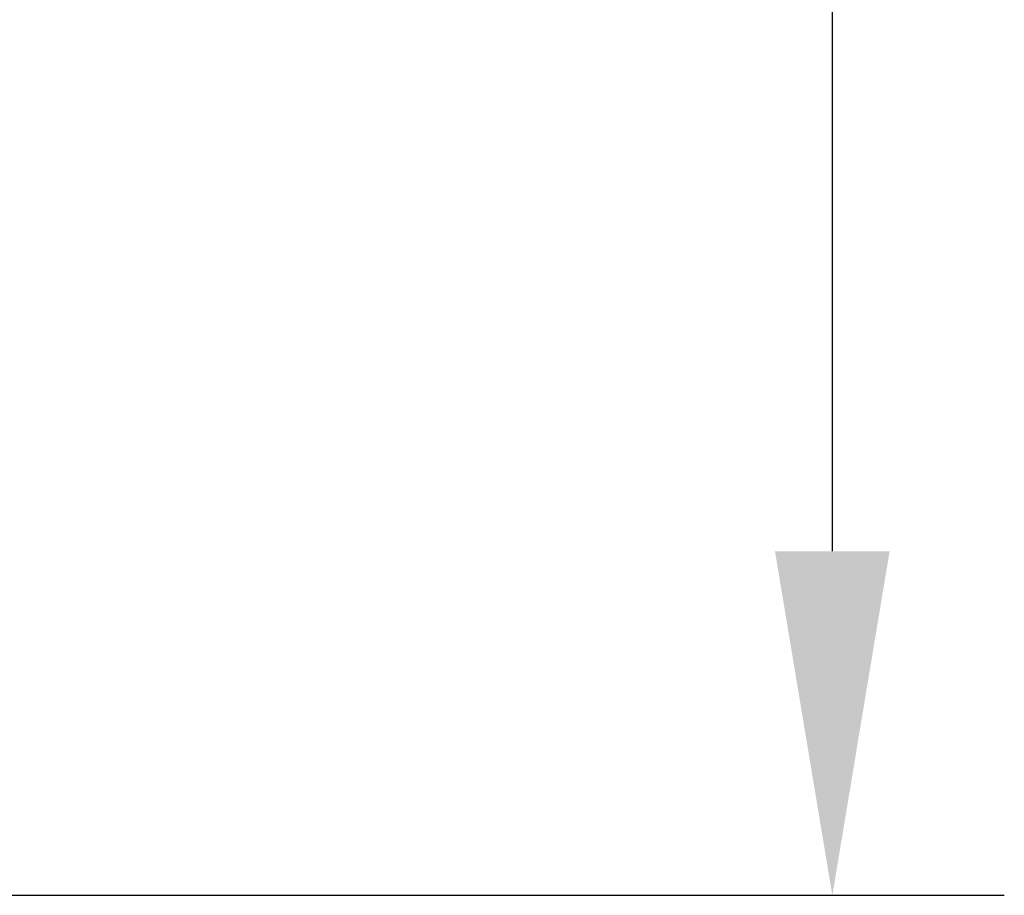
# Model space of a CAD drawing. Header units: millimetres. Extents: x 601 to 1195, y -13 to 407.
# Tile 4 of 6: x 1079 to 1086, y 198 to 204. Entities that reach past the tile are written whole.
import ezdxf

# ---------------------------------------------------------------- set-up
doc = ezdxf.new("R2010")
doc.units = ezdxf.units.MM
doc.header["$LTSCALE"] = 0.1
doc.layers.add('DIM', color=3, linetype='Continuous')
doc.styles.get("Standard").update_dxf_attribs({"font": 'arial_0.ttf'})
doc.dimstyles.new('ISO-25', dxfattribs={"dimtxt": 2.5, "dimasz": 2.5, "dimexe": 1.25, "dimexo": 0.625, "dimtad": 1, "dimtxsty": 'Standard', "dimcen": 2.5, "dimadec": 0, "dimazin": 0, "dimtfac": 1, "dimtmove": 0, "dimatfit": 3, "dimfxl": 1, "dimarcsym": 0})

# ---------------------------------------------------------------- blocks, each defined once
blk = doc.blocks.new('*D3')
at = {"layer": 'Defpoints', "color": 0, "transparency": 16777216}
for p in [(1020.418, 303.3227), (1042.2184, 197.7243), (1084.6322, 197.7243)]:
    blk.add_point(p, dxfattribs=at)
at = {"layer": 'DIM', "color": 0, "lineweight": -2, "transparency": 16777216}
for p, q in [((1021.043, 303.3227), (1085.8822, 303.3227)), ((1084.6322, 300.8227), (1084.6322, 200.2243)), ((1042.8434, 197.7243), (1085.8822, 197.7243))]:
    blk.add_line(p, q, dxfattribs=at)
at = {"layer": 'DIM', "color": 0, "transparency": 16777216}
for points in [[(1084.2155, 300.8227), (1085.0488, 300.8227), (1084.6322, 303.3227)], [(1084.2155, 200.2243), (1085.0488, 200.2243), (1084.6322, 197.7243)]]:
    blk.add_solid(points, dxfattribs=at)
at = {"layer": 'DIM', "color": 0, "transparency": 16777216, "insert": (1082.7307, 250.5235), "char_height": 2.5, "attachment_point": 5, "rotation": 90}
blk.add_mtext('105', dxfattribs=at)

msp = doc.modelspace()

# ---------------------------------------------------------------- dimensions: what is measured, and where the dimension line sits
at = {"layer": 'DIM'}
dim = msp.add_linear_dim(base=(1084.6322, 197.7243), p1=(1020.418, 303.3227), p2=(1042.2184, 197.7243), angle=90, text='105', dimstyle='ISO-25', dxfattribs=at)
dim.commit()
dim.dimension.update_dxf_attribs({"geometry": '*D3', "text_midpoint": (1082.7307, 250.5235)})

doc.saveas('drawing.dxf')
